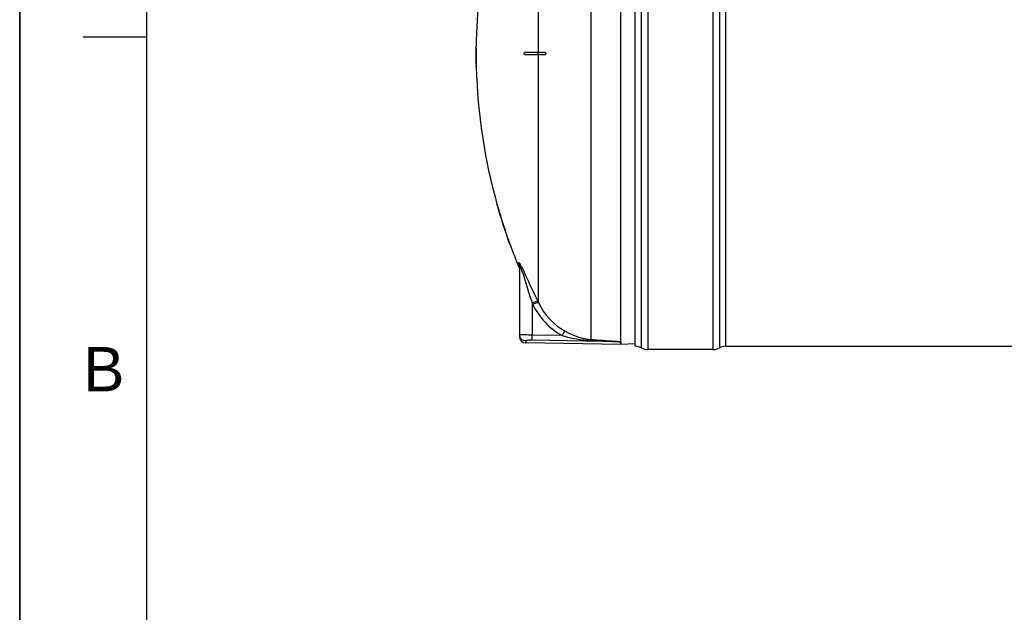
# Model space of a CAD drawing. Header units: millimetres. Extents: x 0 to 297, y 0 to 210.
# Tile 14 of 36: x 0 to 78, y 112 to 159. Entities that reach past the tile are written whole.
import ezdxf

# ---------------------------------------------------------------- set-up
doc = ezdxf.new("R2010")
doc.units = ezdxf.units.MM
doc.header["$LTSCALE"] = 16.335
doc.layers.get('0').update_dxf_attribs({"linetype": 'CONTINUOUS'})
doc.layers.add('08_SURFACES', color=7, linetype='CONTINUOUS')
doc.layers.add('AXES_REF', color=7, linetype='CONTINUOUS')
doc.styles.add('TEXTSTYLE_2', font='arial.ttf')

# ---------------------------------------------------------------- blocks, each defined once
blk = doc.blocks.new('MARGEA4_BL0', base_point=(148.514, 105.014))
at = {"color": 7, "linetype": 'Continuous'}
for p, q in [((0.014, 0.014), (0.014, 210.014)), ((0.014, 0.014), (0.014, 210.014)), ((0.014, 210.014), (0.014, 0.014)), ((10.014, 200.014), (10.014, 10.014)), ((5.014, 157.514), (10.014, 157.514))]:
    blk.add_line(p, q, dxfattribs=at)
at = {"color": 2, "linetype": 'Continuous', "style": 'TEXTSTYLE_2', "oblique": 0.00002}
blk.add_text('B', height=3.5, dxfattribs=at).set_placement((5.014, 129.514))

msp = doc.modelspace()

# ---------------------------------------------------------------- linework, layer by layer
at = {"color": 7, "linetype": 'Continuous'}
for p, q in [((0, 0), (0, 210)), ((47.46, 133.428), (47.46, 179.209)), ((39.46, 139.493), (39.46, 133.84)), ((47.452, 133.209), (39.952, 133.34)), ((47.46, 133.424), (47.46, 133.428)), ((47.46, 133.209), (47.46, 133.424)), ((48.597, 133.269), (47.46, 133.209))]:
    msp.add_line(p, q, dxfattribs=at)
at = {"color": 9, "linetype": 'Continuous'}
for p, q in [((45.134, 133.604), (45.134, 177.176)), ((39.422, 139.313), (39.422, 139.681)), ((40.46, 136.491), (40.511, 136.386)), ((40.46, 136.491), (40.46, 133.959)), ((40.472, 136.468), (40.511, 136.386)), ((40.905, 136.627), (40.955, 136.523)), ((40.916, 136.604), (40.955, 136.523)), ((42.824, 133.916), (40.46, 133.959)), ((39.952, 133.492), (39.952, 133.34)), ((47.452, 133.424), (40.452, 133.551)), ((47.452, 133.424), (47.452, 133.209)), ((47.452, 133.424), (47.46, 133.424))]:
    msp.add_line(p, q, dxfattribs=at)
for centre, radius, start, end in [((35.387, 137.359), 4.682, 27.08206, 27.65185), ((32.652, 135.967), 7.751, 26.10019, 27.04104), ((39.96, 133.99), 0.5, 187.51647, 194.89106), ((39.956, 133.989), 0.496, 194.88502, 200.32787)]:
    msp.add_arc(centre, radius, start, end, dxfattribs=at)
at = {"color": 7, "linetype": 'Continuous'}
msp.add_arc((39.96, 133.84), 0.5, 180, 269, dxfattribs=at)
at = {"color": 9, "linetype": 'Continuous'}
for points in [[(39.46, 139.493), (39.46, 139.554), (39.454, 139.627), (39.41, 139.669)], [(40.511, 136.386), (41.003, 135.371), (41.838, 134.464), (42.824, 133.916)], [(40.955, 136.523), (41.401, 135.596), (42.159, 134.766), (43.057, 134.264)], [(39.952, 133.492), (39.764, 133.495), (39.557, 133.641), (39.491, 133.817)], [(42.824, 133.916), (43.568, 133.704), (44.341, 133.569), (45.115, 133.536)], [(43.057, 134.264), (43.692, 133.91), (44.409, 133.653), (45.134, 133.604)]]:
    msp.add_open_spline(points, degree=3, dxfattribs=at)
for points, knots in [([(39.422, 139.681), (39.422, 139.712), (39.508, 139.594), (39.519, 139.561), (39.534, 139.532)], [0, 0, 0, 0, 0.486794, 1, 1, 1, 1]), ([(39.46, 139.493), (39.46, 139.501), (39.481, 139.581), (39.523, 139.412), (39.543, 139.357)], [0, 0, 0, 0, 0.120971, 1, 1, 1, 1]), ([(39.543, 139.357), (39.548, 139.343), (39.558, 139.316), (39.568, 139.288), (39.573, 139.274)], [0, 0, 0, 0, 0.491883, 1, 1, 1, 1]), ([(39.573, 139.274), (39.652, 139.049), (39.945, 138.121), (40.236, 137.191), (40.46, 136.491)], [0, 0, 0, 0, 0.244811, 1, 1, 1, 1]), ([(39.613, 139.377), (39.719, 139.161), (40.144, 138.241), (40.57, 137.323), (40.905, 136.627)], [0, 0, 0, 0, 0.237846, 1, 1, 1, 1]), ([(40.46, 136.491), (40.555, 136.535), (40.689, 136.576), (40.86, 136.654), (40.905, 136.627)], [0, 0, 0, 0, 0.665943, 1, 1, 1, 1]), ([(40.511, 136.386), (40.605, 136.43), (40.74, 136.471), (40.911, 136.55), (40.955, 136.523)], [0, 0, 0, 0, 0.666101, 1, 1, 1, 1]), ([(39.494, 133.982), (39.486, 133.983), (39.478, 133.985), (39.46, 133.986), (39.46, 133.989)], [0, 0, 0, 0, 0.735466, 1, 1, 1, 1]), ([(39.465, 133.925), (39.463, 133.935), (39.461, 133.957), (39.46, 133.978), (39.46, 133.989)], [0, 0, 0, 0, 0.500739, 1, 1, 1, 1]), ([(39.559, 133.977), (39.547, 133.978), (39.525, 133.979), (39.504, 133.981), (39.494, 133.982)], [0, 0, 0, 0, 0.563254, 1, 1, 1, 1]), ([(40.46, 133.959), (40.368, 133.96), (40.067, 133.964), (39.767, 133.966), (39.559, 133.977)], [0, 0, 0, 0, 0.308427, 1, 1, 1, 1]), ([(40.452, 133.551), (40.452, 133.566), (40.455, 133.702), (40.458, 133.838), (40.46, 133.959)], [0, 0, 0, 0, 0.111817, 1, 1, 1, 1]), ([(42.824, 133.916), (42.869, 133.996), (42.946, 134.11), (43.017, 134.238), (43.057, 134.264)], [0, 0, 0, 0, 0.658848, 1, 1, 1, 1]), ([(40.452, 133.551), (40.332, 133.553), (40.162, 133.55), (40.018, 133.523), (39.952, 133.506), (39.952, 133.492)], [0, 0, 0, 0, 0.70692, 0.916167, 1, 1, 1, 1]), ([(45.115, 133.536), (45.118, 133.551), (45.109, 133.563), (45.132, 133.59), (45.133, 133.587)], [0, 0, 0, 0, 0.817453, 1, 1, 1, 1]), ([(45.115, 133.536), (45.311, 133.528), (45.702, 133.512), (46.191, 133.49), (46.583, 133.473), (46.827, 133.461), (47.023, 133.452), (47.166, 133.443), (47.304, 133.442), (47.376, 133.423), (47.452, 133.44), (47.452, 133.424)], [0, 0, 0, 0, 0.251308, 0.502502, 0.628016, 0.753458, 0.815889, 0.878965, 0.940627, 0.979573, 1, 1, 1, 1]), ([(45.134, 133.604), (45.527, 133.579), (46.117, 133.545), (46.89, 133.474), (47.278, 133.472), (47.46, 133.428)], [0, 0, 0, 0, 0.506727, 0.758811, 1, 1, 1, 1])]:
    msp.add_open_spline(points, degree=3, knots=knots, dxfattribs=at)
at = {"layer": '08_SURFACES', "color": 9, "linetype": 'Continuous'}
for p, q in [((40.955, 156.309), (40.955, 173.988)), ((36.042, 156.609), (36.022, 156.609)), ((40.938, 156.109), (40.938, 156.309)), ((40.955, 136.523), (40.955, 156.109)), ((36.052, 155.209), (36.032, 155.209)), ((37.692, 144.209), (37.712, 144.209)), ((38.661, 141.209), (38.683, 141.209))]:
    msp.add_line(p, q, dxfattribs=at)
at = {"layer": '08_SURFACES', "color": 7, "linetype": 'Continuous'}
for p, q in [((36.021, 156.309), (36.066, 156.309)), ((36.023, 156.709), (36.022, 156.609)), ((36.043, 156.709), (36.023, 156.709)), ((36.042, 156.609), (36.043, 156.709)), ((39.879, 156.309), (41.485, 156.309)), ((36.066, 156.109), (36.021, 156.109)), ((39.879, 156.109), (41.485, 156.109)), ((36.032, 155.209), (36.034, 155.109)), ((36.054, 155.109), (36.034, 155.109)), ((36.054, 155.109), (36.052, 155.209)), ((37.663, 144.309), (37.665, 144.302)), ((37.684, 144.309), (37.663, 144.309)), ((37.665, 144.302), (37.667, 144.296)), ((37.666, 144.3), (37.692, 144.209)), ((37.684, 144.308), (37.684, 144.309)), ((37.686, 144.302), (37.684, 144.308)), ((37.712, 144.209), (37.686, 144.302)), ((38.661, 141.209), (38.695, 141.117)), ((38.688, 141.196), (38.683, 141.209)), ((38.69, 141.19), (38.687, 141.197)), ((38.719, 141.109), (38.69, 141.19)), ((38.719, 141.109), (38.698, 141.109)), ((38.712, 141.129), (38.709, 141.138)), ((38.716, 141.116), (38.712, 141.129)), ((38.719, 141.109), (38.719, 141.11))]:
    msp.add_line(p, q, dxfattribs=at)
for points in [[(37.67, 144.286), (37.673, 144.274), (37.677, 144.26), (37.682, 144.244)], [(37.682, 144.244), (37.686, 144.227), (37.692, 144.209)], [(37.712, 144.209), (37.709, 144.222), (37.705, 144.235), (37.702, 144.248)], [(38.661, 141.209), (38.668, 141.191), (38.674, 141.174), (38.68, 141.158), (38.685, 141.144), (38.69, 141.131)], [(38.697, 141.17), (38.692, 141.183), (38.688, 141.196)], [(38.693, 141.122), (38.696, 141.115), (38.697, 141.11), (38.698, 141.109)], [(38.705, 141.147), (38.701, 141.158), (38.697, 141.17)]]:
    msp.add_lwpolyline(points, dxfattribs=at)
for radius, start, end in [(43.9, 168.31597, 179.34741), (43.92, 179.78257, 180.13052), (43.92, 179.47817, 179.86954), (43.9, 179.47793, 179.86949), (43.92, 180.13046, 181.30466), (43.9, 180.13051, 181.30526), (43.9, 181.43581, 195.72798), (43.92, 195.85625, 199.97017), (43.9, 195.86366, 199.97966), (43.9, 200.11854, 202.63535)]:
    msp.add_arc((79.94, 156.209), radius, start, end, dxfattribs=at)
for points, knots in [([(36.046, 156.309), (36.057, 156.309), (36.039, 156.255), (36.057, 156.209), (36.039, 156.163), (36.057, 156.109), (36.046, 156.109)], [0, 0, 0, 0, 0.156581, 0.500104, 0.843522, 1, 1, 1, 1]), ([(36.069, 156.172), (36.07, 156.202), (36.056, 156.233), (36.082, 156.309), (36.066, 156.309)], [0, 0, 0, 0, 0.652772, 1, 1, 1, 1]), ([(39.879, 156.109), (39.866, 156.109), (39.828, 156.152), (39.841, 156.217), (39.851, 156.309), (39.879, 156.309)], [0, 0, 0, 0, 0.16587, 0.630215, 1, 1, 1, 1]), ([(41.459, 156.309), (41.501, 156.309), (41.569, 156.209), (41.501, 156.109), (41.459, 156.109)], [0, 0, 0, 0, 0.499745, 1, 1, 1, 1]), ([(36.066, 156.109), (36.072, 156.109), (36.063, 156.144), (36.069, 156.157), (36.069, 156.172)], [0, 0, 0, 0, 0.286516, 1, 1, 1, 1]), ([(41.485, 156.109), (41.492, 156.109), (41.507, 156.112), (41.521, 156.119), (41.528, 156.124)], [0, 0, 0, 0, 0.468451, 1, 1, 1, 1])]:
    msp.add_open_spline(points, degree=3, knots=knots, dxfattribs=at)
msp.add_open_spline([(41.528, 156.124), (41.579, 156.161), (41.548, 156.309), (41.485, 156.309)], degree=3, dxfattribs=at)
at = {"layer": 'AXES_REF', "color": 9, "linetype": 'Continuous'}
for p, q in [((49.6, 179.599), (49.6, 132.819)), ((54.73, 179.599), (54.73, 132.819)), ((49.071, 179.467), (49.071, 132.951)), ((55.259, 179.467), (55.259, 132.951)), ((55.73, 179.349), (55.73, 133.069))]:
    msp.add_line(p, q, dxfattribs=at)
at = {"layer": 'AXES_REF', "color": 7, "linetype": 'Continuous'}
for p, q in [((48.6, 133.069), (48.6, 179.349)), ((55.73, 133.069), (131.731, 133.069)), ((54.73, 132.819), (49.6, 132.819))]:
    msp.add_line(p, q, dxfattribs=at)
for centre, radius, start, end in [((48.6, 132.069), 1, 61.92751, 90), ((49.6, 133.944), 1.125, 241.92751, 270), ((54.73, 133.944), 1.125, 270, 298.07249), ((55.73, 132.069), 1, 90, 118.07249)]:
    msp.add_arc(centre, radius, start, end, dxfattribs=at)

# ---------------------------------------------------------------- block references
at = {"color": 2, "linetype": 'Continuous'}
msp.add_blockref('MARGEA4_BL0', (148.514, 105.014), dxfattribs=at)

doc.saveas('drawing.dxf')
